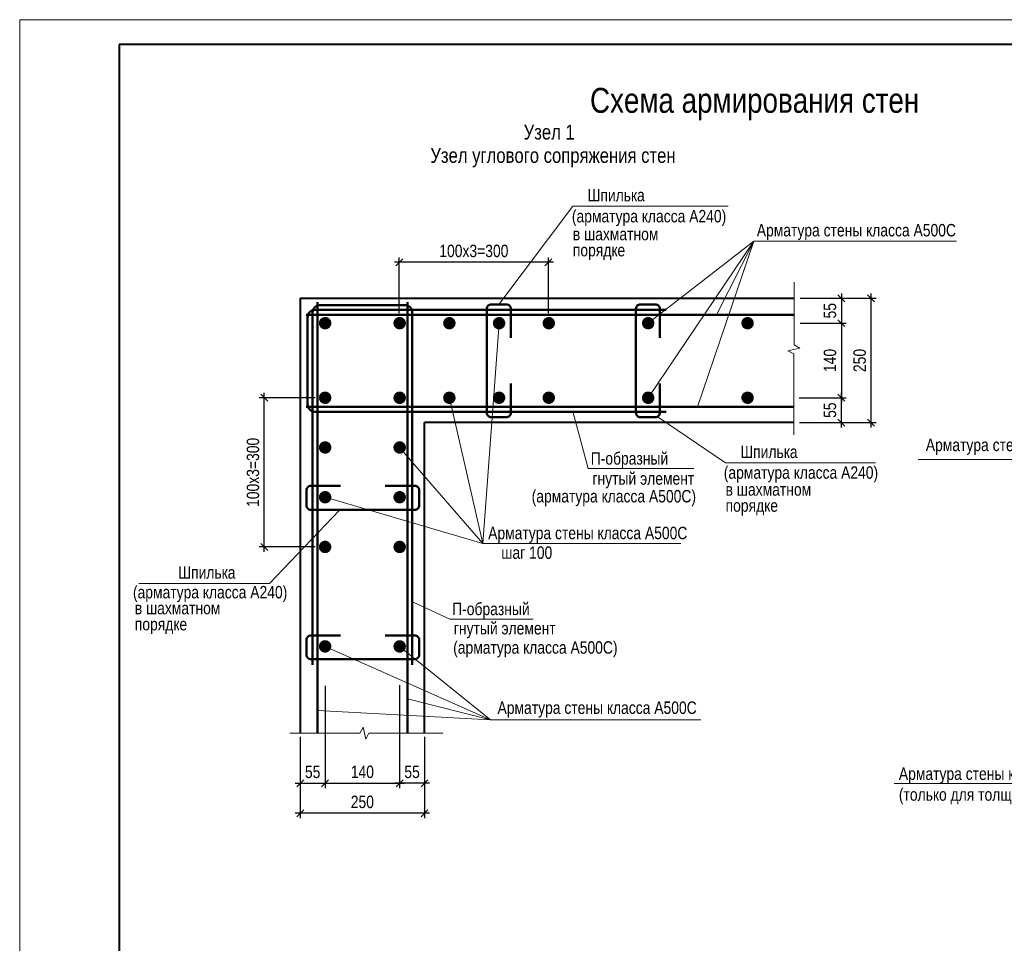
# Model space of a CAD drawing. Header units: millimetres. Extents: x 7861763 to 7919797, y 2044192 to 2085175.
# Tile 2 of 7: x 7861763 to 7881574, y 2066601 to 2085175. Entities that reach past the tile are written whole.
import ezdxf

# ---------------------------------------------------------------- set-up
doc = ezdxf.new("R2010")
doc.units = ezdxf.units.MM
doc.header["$MEASUREMENT"] = 0
for name, color, linetype, lineweight in [('СК-040-С(тены)', 12, 'Continuous', 40), ('СК-060-А(рматура)', 1, 'Continuous', 50), ('СК-200-Р(амка)', 7, 'Continuous', 40), ('СК-210-Р-РАМКА ЛИНИИ ТОНКИЕ', 7, 'Continuous', 15), ('СК-400-Т(екст)', 7, 'Continuous', 20), ('СК-500-С(ечения)', 5, 'Continuous', 40)]:
    doc.layers.add(name, color=color, linetype=linetype, lineweight=lineweight)
doc.styles.add('RUSS', font='arial.ttf', dxfattribs={"width": 0.8})
doc.styles.get("Standard").update_dxf_attribs({"font": 'arial.ttf', "width": 0.8})
doc.dimstyles.new('10', dxfattribs={"dimtxt": 250, "dimasz": 140, "dimexe": 100, "dimexo": 200, "dimgap": 100, "dimtad": 1, "dimdec": 0, "dimlfac": 0.1, "dimzin": 0, "dimdsep": 46, "dimtxsty": 'RUSS', "dimblk1": 'OBLIQUE', "dimblk2": 'OBLIQUE', "dimsah": 1, "dimcen": 0, "dimdle": 100, "dimclrd": 256, "dimclre": 256, "dimclrt": 256, "dimadec": 0, "dimazin": 0, "dimtfac": 1, "dimtdec": 0, "dimtix": 1, "dimtmove": 2, "dimatfit": 3, "dimldrblk": 'OBLIQUE', "dimfxl": 1, "dimtvp": 0.014, "dimtolj": 1, "dimtzin": 0, "dimarcsym": 0})

# ---------------------------------------------------------------- blocks, each defined once
blk = doc.blocks.new('_OBLIQUE')
at = {"color": 0, "linetype": 'ByBlock'}
blk.add_line((-0.5, -0.5), (0.5, 0.5), dxfattribs=at)
blk = doc.blocks.new('*D67')
at = {"layer": 'Defpoints', "color": 0, "transparency": 16777216}
for p in [(7869401, 2080296), (7869401, 2079072), (7872401, 2079072)]:
    blk.add_point(p, dxfattribs=at)
at = {"layer": 'СК-400-Т(екст)', "lineweight": -2, "transparency": 16777216}
for p, q in [((7869401, 2079272), (7869401, 2080396)), ((7872401, 2079272), (7872401, 2080396)), ((7872501, 2080296), (7869301, 2080296))]:
    blk.add_line(p, q, dxfattribs=at)
at = {"layer": 'СК-400-Т(екст)', "lineweight": -2, "transparency": 16777216, "xscale": 140, "yscale": 140, "zscale": 140, "rotation": 180}
blk.add_blockref('_OBLIQUE', (7869401, 2080296), dxfattribs=at)
at = {"layer": 'СК-400-Т(екст)', "lineweight": -2, "transparency": 16777216, "xscale": 140, "yscale": 140, "zscale": 140}
blk.add_blockref('_OBLIQUE', (7872401, 2080296), dxfattribs=at)
at = {"layer": 'СК-400-Т(екст)', "transparency": 16777216, "insert": (7870901, 2080524), "char_height": 250, "attachment_point": 5, "style": 'RUSS'}
blk.add_mtext('\\A1;100x3=300', dxfattribs=at)
blk = doc.blocks.new('*D69')
at = {"layer": 'Defpoints', "color": 0, "transparency": 16777216}
for p in [(7866684, 2077572), (7867908, 2077572), (7867908, 2074572)]:
    blk.add_point(p, dxfattribs=at)
at = {"layer": 'СК-400-Т(екст)', "lineweight": -2, "transparency": 16777216}
for p, q in [((7867708, 2077572), (7866584, 2077572)), ((7866684, 2074472), (7866684, 2077672)), ((7867708, 2074572), (7866584, 2074572))]:
    blk.add_line(p, q, dxfattribs=at)
at = {"layer": 'СК-400-Т(екст)', "lineweight": -2, "transparency": 16777216, "xscale": 140, "yscale": 140, "zscale": 140}
for p, rotation in [((7866684, 2077572), 90), ((7866684, 2074572), 270)]:
    blk.add_blockref('_OBLIQUE', p, dxfattribs=dict(at, rotation=rotation))
at = {"layer": 'СК-400-Т(екст)', "transparency": 16777216, "insert": (7866457, 2076072), "char_height": 250, "attachment_point": 5, "rotation": 90, "style": 'RUSS'}
blk.add_mtext('\\A1;100x3=300', dxfattribs=at)
blk = doc.blocks.new('*D47')
at = {"layer": 'Defpoints', "color": 0, "transparency": 16777216}
for p in [(7877352, 2079572), (7877265, 2079072), (7878295, 2079072)]:
    blk.add_point(p, dxfattribs=at)
at = {"layer": 'СК-400-Т(екст)', "lineweight": -2, "transparency": 16777216}
for p, q in [((7877552, 2079572), (7878395, 2079572)), ((7878295, 2079672), (7878295, 2078972)), ((7877465, 2079072), (7878395, 2079072))]:
    blk.add_line(p, q, dxfattribs=at)
at = {"layer": 'СК-400-Т(екст)', "lineweight": -2, "transparency": 16777216, "xscale": 140, "yscale": 140, "zscale": 140}
for p, rotation in [((7878295, 2079572), 90), ((7878295, 2079072), 270)]:
    blk.add_blockref('_OBLIQUE', p, dxfattribs=dict(at, rotation=rotation))
at = {"layer": 'СК-400-Т(екст)', "transparency": 16777216, "insert": (7878067, 2079322), "char_height": 250, "attachment_point": 5, "rotation": 90, "style": 'RUSS'}
blk.add_mtext('\\A1;55', dxfattribs=at)
blk = doc.blocks.new('*D48')
at = {"layer": 'Defpoints', "color": 0, "transparency": 16777216}
for p in [(7877247, 2077572), (7878295, 2077572), (7877345, 2077072)]:
    blk.add_point(p, dxfattribs=at)
at = {"layer": 'СК-400-Т(екст)', "lineweight": -2, "transparency": 16777216}
for p, q in [((7877447, 2077572), (7878395, 2077572)), ((7878295, 2076972), (7878295, 2077672)), ((7877545, 2077072), (7878395, 2077072))]:
    blk.add_line(p, q, dxfattribs=at)
at = {"layer": 'СК-400-Т(екст)', "lineweight": -2, "transparency": 16777216, "xscale": 140, "yscale": 140, "zscale": 140}
for p, rotation in [((7878295, 2077572), 90), ((7878295, 2077072), 270)]:
    blk.add_blockref('_OBLIQUE', p, dxfattribs=dict(at, rotation=rotation))
at = {"layer": 'СК-400-Т(екст)', "transparency": 16777216, "insert": (7878067, 2077322), "char_height": 250, "attachment_point": 5, "rotation": 90, "style": 'RUSS'}
blk.add_mtext('\\A1;55', dxfattribs=at)
blk = doc.blocks.new('*D49')
at = {"layer": 'Defpoints', "color": 0, "transparency": 16777216}
for p in [(7877265, 2079072), (7877253, 2077572), (7878295, 2077572)]:
    blk.add_point(p, dxfattribs=at)
at = {"layer": 'СК-400-Т(екст)', "lineweight": -2, "transparency": 16777216}
for p, q in [((7878295, 2079172), (7878295, 2077472)), ((7877465, 2079072), (7878395, 2079072)), ((7877453, 2077572), (7878395, 2077572))]:
    blk.add_line(p, q, dxfattribs=at)
at = {"layer": 'СК-400-Т(екст)', "lineweight": -2, "transparency": 16777216, "xscale": 140, "yscale": 140, "zscale": 140}
for p, rotation in [((7878295, 2079072), 90), ((7878295, 2077572), 270)]:
    blk.add_blockref('_OBLIQUE', p, dxfattribs=dict(at, rotation=rotation))
at = {"layer": 'СК-400-Т(екст)', "transparency": 16777216, "insert": (7878067, 2078322), "char_height": 250, "attachment_point": 5, "rotation": 90, "style": 'RUSS'}
blk.add_mtext('\\A1;140', dxfattribs=at)
blk = doc.blocks.new('*D50')
at = {"layer": 'Defpoints', "color": 0, "transparency": 16777216}
for p in [(7877264, 2079572), (7878893, 2079572), (7877254, 2077072)]:
    blk.add_point(p, dxfattribs=at)
at = {"layer": 'СК-400-Т(екст)', "lineweight": -2, "transparency": 16777216}
for p, q in [((7877464, 2079572), (7878993, 2079572)), ((7878893, 2076972), (7878893, 2079672)), ((7877454, 2077072), (7878993, 2077072))]:
    blk.add_line(p, q, dxfattribs=at)
at = {"layer": 'СК-400-Т(екст)', "lineweight": -2, "transparency": 16777216, "xscale": 140, "yscale": 140, "zscale": 140}
for p, rotation in [((7878893, 2079572), 90), ((7878893, 2077072), 270)]:
    blk.add_blockref('_OBLIQUE', p, dxfattribs=dict(at, rotation=rotation))
at = {"layer": 'СК-400-Т(екст)', "transparency": 16777216, "insert": (7878665, 2078322), "char_height": 250, "attachment_point": 5, "rotation": 90, "style": 'RUSS'}
blk.add_mtext('\\A1;250', dxfattribs=at)
blk = doc.blocks.new('*D51')
at = {"layer": 'Defpoints', "color": 0, "transparency": 16777216}
for p in [(7867908, 2071982), (7867408, 2070350), (7867908, 2069820)]:
    blk.add_point(p, dxfattribs=at)
at = {"layer": 'СК-400-Т(екст)', "lineweight": -2, "transparency": 16777216}
for p, q in [((7867908, 2071782), (7867908, 2069720)), ((7867408, 2070150), (7867408, 2069720)), ((7867308, 2069820), (7868008, 2069820))]:
    blk.add_line(p, q, dxfattribs=at)
at = {"layer": 'СК-400-Т(екст)', "lineweight": -2, "transparency": 16777216, "xscale": 140, "yscale": 140, "zscale": 140, "rotation": 180}
blk.add_blockref('_OBLIQUE', (7867408, 2069820), dxfattribs=at)
at = {"layer": 'СК-400-Т(екст)', "lineweight": -2, "transparency": 16777216, "xscale": 140, "yscale": 140, "zscale": 140}
blk.add_blockref('_OBLIQUE', (7867908, 2069820), dxfattribs=at)
at = {"layer": 'СК-400-Т(екст)', "transparency": 16777216, "insert": (7867658, 2070047), "char_height": 250, "attachment_point": 5, "style": 'RUSS'}
blk.add_mtext('\\A1;55', dxfattribs=at)
blk = doc.blocks.new('*D52')
at = {"layer": 'Defpoints', "color": 0, "transparency": 16777216}
for p in [(7869408, 2071990), (7869908, 2070350), (7869408, 2069820)]:
    blk.add_point(p, dxfattribs=at)
at = {"layer": 'СК-400-Т(екст)', "lineweight": -2, "transparency": 16777216}
for p, q in [((7869408, 2071790), (7869408, 2069720)), ((7869908, 2070150), (7869908, 2069720)), ((7870008, 2069820), (7869308, 2069820))]:
    blk.add_line(p, q, dxfattribs=at)
at = {"layer": 'СК-400-Т(екст)', "lineweight": -2, "transparency": 16777216, "xscale": 140, "yscale": 140, "zscale": 140, "rotation": 180}
blk.add_blockref('_OBLIQUE', (7869408, 2069820), dxfattribs=at)
at = {"layer": 'СК-400-Т(екст)', "lineweight": -2, "transparency": 16777216, "xscale": 140, "yscale": 140, "zscale": 140}
blk.add_blockref('_OBLIQUE', (7869908, 2069820), dxfattribs=at)
at = {"layer": 'СК-400-Т(екст)', "transparency": 16777216, "insert": (7869658, 2070047), "char_height": 250, "attachment_point": 5, "style": 'RUSS'}
blk.add_mtext('\\A1;55', dxfattribs=at)
blk = doc.blocks.new('*D53')
at = {"layer": 'Defpoints', "color": 0, "transparency": 16777216}
for p in [(7867408, 2070952), (7869908, 2070952), (7867408, 2069216)]:
    blk.add_point(p, dxfattribs=at)
at = {"layer": 'СК-400-Т(екст)', "lineweight": -2, "transparency": 16777216}
for p, q in [((7867408, 2070752), (7867408, 2069116)), ((7869908, 2070752), (7869908, 2069116)), ((7870008, 2069216), (7867308, 2069216))]:
    blk.add_line(p, q, dxfattribs=at)
at = {"layer": 'СК-400-Т(екст)', "lineweight": -2, "transparency": 16777216, "xscale": 140, "yscale": 140, "zscale": 140, "rotation": 180}
blk.add_blockref('_OBLIQUE', (7867408, 2069216), dxfattribs=at)
at = {"layer": 'СК-400-Т(екст)', "lineweight": -2, "transparency": 16777216, "xscale": 140, "yscale": 140, "zscale": 140}
blk.add_blockref('_OBLIQUE', (7869908, 2069216), dxfattribs=at)
at = {"layer": 'СК-400-Т(екст)', "transparency": 16777216, "insert": (7868658, 2069444), "char_height": 250, "attachment_point": 5, "style": 'RUSS'}
blk.add_mtext('\\A1;250', dxfattribs=at)
blk = doc.blocks.new('*D54')
at = {"layer": 'Defpoints', "color": 0, "transparency": 16777216}
for p in [(7867908, 2069820), (7869408, 2069820), (7869408, 2069820)]:
    blk.add_point(p, dxfattribs=at)
at = {"layer": 'СК-400-Т(екст)', "lineweight": -2, "transparency": 16777216}
for p, q in [((7867908, 2070020), (7867908, 2069920)), ((7869408, 2070020), (7869408, 2069920)), ((7867808, 2069820), (7869508, 2069820))]:
    blk.add_line(p, q, dxfattribs=at)
at = {"layer": 'СК-400-Т(екст)', "lineweight": -2, "transparency": 16777216, "xscale": 140, "yscale": 140, "zscale": 140, "rotation": 180}
blk.add_blockref('_OBLIQUE', (7867908, 2069820), dxfattribs=at)
at = {"layer": 'СК-400-Т(екст)', "lineweight": -2, "transparency": 16777216, "xscale": 140, "yscale": 140, "zscale": 140}
blk.add_blockref('_OBLIQUE', (7869408, 2069820), dxfattribs=at)
at = {"layer": 'СК-400-Т(екст)', "transparency": 16777216, "insert": (7868658, 2070048), "char_height": 250, "attachment_point": 5, "style": 'RUSS'}
blk.add_mtext('\\A1;140', dxfattribs=at)

msp = doc.modelspace()

# ---------------------------------------------------------------- linework, layer by layer
at = {"layer": 'СК-040-С(тены)'}
for p, q in [((7867408.2, 2079572.1), (7867408.2, 2070827.6)), ((7867408.2, 2079572.1), (7877342.9, 2079572.1)), ((7877340.9, 2077072.1), (7869908.2, 2077072.1)), ((7869908.2, 2070827.9), (7869908.2, 2077072.1))]:
    msp.add_line(p, q, dxfattribs=at)
at = {"layer": 'СК-060-А(рматура)'}
for p, q in [((7867706.2, 2079342.1), (7874767.9, 2079342.1)), ((7867757, 2070827.5), (7867757, 2079494.8)), ((7869513.1, 2079435.6), (7867806.2, 2079435.6)), ((7869563.1, 2070828.2), (7869563.1, 2079494.8)), ((7867527, 2079242.1), (7877342.8, 2079242.1)), ((7867556.2, 2079192.1), (7867556.2, 2077440.9)), ((7867656.2, 2079285.6), (7867656.2, 2072199.3)), ((7869663.1, 2072199.3), (7869663.1, 2079285.6)), ((7867527, 2077390.9), (7877341.1, 2077390.9)), ((7867706.2, 2077290.9), (7874767.9, 2077290.9))]:
    msp.add_line(p, q, dxfattribs=at)
at = {"layer": 'СК-060-А(рматура)', "flags": 128}
for points in [[(7871644.3, 2078774.9), (7871644.3, 2079360.7, 0.4142136), (7871554.3, 2079450.7), (7871253.2, 2079450.7, 0.4142136), (7871163.2, 2079360.7), (7871163.2, 2077272.4, 0.4142136), (7871253.2, 2077182.4), (7871554.3, 2077182.4, 0.4142136), (7871644.3, 2077272.4), (7871644.3, 2077858.3)], [(7874643.4, 2078774.9), (7874643.4, 2079360.7, 0.4142136), (7874553.4, 2079450.7), (7874252.3, 2079450.7, 0.4142136), (7874162.3, 2079360.7), (7874162.3, 2077272.4, 0.4142136), (7874252.3, 2077182.4), (7874553.4, 2077182.4, 0.4142136), (7874643.4, 2077272.4), (7874643.4, 2077858.3)], [(7868220.6, 2075799.8), (7867623.8, 2075799.8, 0.4142136), (7867533.8, 2075709.8), (7867533.8, 2075408.7, 0.4142136), (7867623.8, 2075318.7), (7869712.1, 2075318.7, 0.4142136), (7869802.1, 2075408.7), (7869802.1, 2075709.8, 0.4142136), (7869712.1, 2075799.8), (7869115.3, 2075799.8)], [(7868220.6, 2072794.1), (7867623.8, 2072794.1, 0.4142136), (7867533.8, 2072704.1), (7867533.8, 2072403, 0.4142136), (7867623.8, 2072313), (7869712.1, 2072313, 0.4142136), (7869802.1, 2072403), (7869802.1, 2072704.1, 0.4142136), (7869712.1, 2072794.1), (7869115.3, 2072794.1)]]:
    msp.add_lwpolyline(points, format="xyb", dxfattribs=at)
at = {"layer": 'СК-060-А(рматура)'}
for centre, start, end in [((7867706.2, 2079192.1), 90, 180), ((7867806.2, 2079285.6), 90, 180), ((7869513.1, 2079285.6), 0, 90), ((7867706.2, 2077440.9), 180, 270)]:
    msp.add_arc(centre, 150, start, end, dxfattribs=at)
at = {"layer": 'СК-200-Р(амка)'}
for p, q in [((7918111.7, 2084675), (7863763.2, 2084675)), ((7863763.2, 2084675), (7863763.2, 2044691.6))]:
    msp.add_line(p, q, dxfattribs=at)
at = {"layer": 'СК-210-Р-РАМКА ЛИНИИ ТОНКИЕ'}
for p, q in [((7918611.7, 2085175), (7861763.2, 2085175)), ((7861763.2, 2085175), (7861763.2, 2044191.6))]:
    msp.add_line(p, q, dxfattribs=at)
at = {"layer": 'СК-400-Т(екст)'}
for p, q in [((7872889.5, 2081422.9), (7871400.9, 2079450.7)), ((7872889.5, 2081422.9), (7876015.9, 2081422.9)), ((7876531.7, 2080722.5), (7880613.8, 2080722.5)), ((7875963.4, 2076261.6), (7878979.2, 2076261.6)), ((7884086.4, 2076332.5), (7879838.6, 2076332.5)), ((7871081.7, 2074638.8), (7875065.7, 2074638.8)), ((7864159.7, 2073835.2), (7866791, 2073835.2)), ((7871236.6, 2071096.2), (7875465.5, 2071096.2)), ((7879359.2, 2069812.2), (7883520.6, 2069812.2))]:
    msp.add_line(p, q, dxfattribs=at)
at = {"layer": 'СК-400-Т(екст)', "color": 8, "linetype": 'Continuous'}
for p, q in [((7876531.7, 2080722.5), (7874408.2, 2079072.1)), ((7876531.7, 2080722.5), (7874408.2, 2077572.1)), ((7876531.7, 2080722.5), (7875401.5, 2077390.9)), ((7876531.7, 2080722.5), (7875780.5, 2079242.1)), ((7871081.7, 2074638.8), (7871408.2, 2079072.1)), ((7871081.7, 2074638.8), (7870408.2, 2077572.1)), ((7873202.9, 2076150), (7872894.3, 2077296.4)), ((7875963.4, 2076261.6), (7874609.2, 2077182.4)), ((7871081.7, 2074638.8), (7869408.2, 2076572.1)), ((7871081.7, 2074638.8), (7867908.2, 2075572.1)), ((7866791, 2073835.2), (7868197, 2075309.5)), ((7870414.7, 2073122.6), (7869678.2, 2073458.5)), ((7871236.6, 2071096.2), (7867908.2, 2072572.1)), ((7871236.6, 2071096.2), (7869408.2, 2072572.1)), ((7871236.6, 2071096.2), (7869563.1, 2071515.6)), ((7871236.6, 2071096.2), (7867757, 2071286.1))]:
    msp.add_line(p, q, dxfattribs=at)
at = {"layer": 'СК-400-Т(екст)', "linetype": 'Continuous'}
for p, q in [((7873202.9, 2076150), (7875324.2, 2076150)), ((7870414.7, 2073122.6), (7872095.6, 2073122.6))]:
    msp.add_line(p, q, dxfattribs=at)
at = {"layer": 'СК-400-Т(екст)'}
for points in [[(7877340.6, 2076824.3), (7877342, 2078452.6), (7877220.8, 2078516.9), (7877462.7, 2078566.7), (7877342.7, 2078635.9), (7877342.9, 2079897.1)], [(7870274, 2070827.6), (7868791.2, 2070828.9), (7868726.8, 2070707.8), (7868677, 2070949.6), (7868607.9, 2070827.4), (7867201.2, 2070827.6)]]:
    msp.add_lwpolyline(points, dxfattribs=at)
at = {"layer": 'СК-400-Т(екст)', "linetype": 'Continuous', "const_width": 125, "flags": 128}
for points in [[(7867970.7, 2079072.1, 1), (7867845.7, 2079072.1, 1)], [(7869470.7, 2079072.1, 1), (7869345.7, 2079072.1, 1)], [(7870408.2, 2079134.6, -1), (7870408.2, 2079009.6, -1)], [(7871408.2, 2079134.6, -1), (7871408.2, 2079009.6, -1)], [(7872408.2, 2079134.6, -1), (7872408.2, 2079009.6, -1)], [(7874408.2, 2079134.6, -1), (7874408.2, 2079009.6, -1)], [(7876408.2, 2079134.6, -1), (7876408.2, 2079009.6, -1)], [(7867908.2, 2077634.6, -1), (7867908.2, 2077509.6, -1)], [(7867970.7, 2077572.1, 1), (7867845.7, 2077572.1, 1)], [(7869408.2, 2077634.6, -1), (7869408.2, 2077509.6, -1)], [(7869470.7, 2077572.1, 1), (7869345.7, 2077572.1, 1)], [(7870408.2, 2077634.6, -1), (7870408.2, 2077509.6, -1)], [(7871408.2, 2077634.6, -1), (7871408.2, 2077509.6, -1)], [(7872408.2, 2077634.6, -1), (7872408.2, 2077509.6, -1)], [(7874408.2, 2077634.6, -1), (7874408.2, 2077509.6, -1)], [(7876408.2, 2077634.6, -1), (7876408.2, 2077509.6, -1)], [(7867970.7, 2076572.1, 1), (7867845.7, 2076572.1, 1)], [(7869470.7, 2076572.1, 1), (7869345.7, 2076572.1, 1)], [(7867970.7, 2075572.1, 1), (7867845.7, 2075572.1, 1)], [(7869470.7, 2075572.1, 1), (7869345.7, 2075572.1, 1)], [(7867970.7, 2074572.1, 1), (7867845.7, 2074572.1, 1)], [(7869470.7, 2074572.1, 1), (7869345.7, 2074572.1, 1)], [(7867970.7, 2072572.1, 1), (7867845.7, 2072572.1, 1)], [(7869470.7, 2072572.1, 1), (7869345.7, 2072572.1, 1)]]:
    msp.add_lwpolyline(points, format="xyb", close=True, dxfattribs=at)

# ---------------------------------------------------------------- texts
at = {"layer": 'СК-400-Т(екст)', "style": 'RUSS', "width": 0.8}
msp.add_text('Cхема армирования стен', height=500, dxfattribs=at).set_placement((7873237.7, 2083303.1))
at = {"layer": 'СК-400-Т(екст)', "linetype": 'Continuous', "style": 'RUSS', "width": 0.8}
for s, p in [('Шпилька', (7873190.5, 2081521.3)), ('(арматура класса А240)', (7872873.5, 2081099)), ('в шахматном', (7872892.4, 2080738.5)), ('Арматура стены класса А500С', (7876593.5, 2080817)), ('порядке', (7872892.4, 2080415.7)), ('Арматура стены класса А500С', (7879994.2, 2076499.1)), ('Шпилька', (7876264.4, 2076359.9)), ('П-образный', (7873252.4, 2076227.8)), ('(арматура класса А240)', (7875929.6, 2075943.4)), ('гнутый элемент', (7873286.8, 2075823.7)), ('в шахматном', (7875966.3, 2075602.5)), ('(арматура класса А500С)', (7872064.2, 2075467.3)), ('порядке', (7875966.3, 2075279.7)), ('Арматура стены класса А500С', (7871189, 2074727.6)), ('шаг 100', (7871453.5, 2074333.4)), ('Шпилька', (7864954.7, 2073933.5)), ('(арматура класса А240)', (7864041.7, 2073537.7)), ('в шахматном', (7864079.1, 2073217.2)), ('П-образный', (7870464.3, 2073200.3)), ('порядке', (7864079.1, 2072894.3)), ('гнутый элемент', (7870498.7, 2072811.7)), ('(арматура класса А500С)', (7870484.9, 2072425.4)), ('Арматура стены класса А500С', (7871377.2, 2071214.2)), ('Арматура стены класса А500С', (7879452.8, 2069887.1)), ('(только для толщ. 400мм)', (7879452.8, 2069468.3))]:
    msp.add_text(s, height=250, dxfattribs=at).set_placement(p)
at = {"layer": 'СК-500-С(ечения)', "width": 0.8}
for s, p in [('Узел 1', (7871902.4, 2082765.1)), ('Узел углового сопряжения стен', (7870025.5, 2082296.5))]:
    msp.add_text(s, height=300, dxfattribs=at).set_placement(p)

# ---------------------------------------------------------------- dimensions: what is measured, and where the dimension line sits
at = {"layer": 'СК-400-Т(екст)'}
for base, p1, p2, angle, text, picture, middle in [((7869401, 2080295.9), (7872401, 2079072.1), (7869401, 2079072.1), 180, '100x3=<>', '*D67', (7870901, 2080523.6)), ((7878893.1, 2079572.1), (7877253.7, 2077072.1), (7877263.5, 2079572.1), 90, '250', '*D50', (7878665.5, 2078322.1)), ((7878294.6, 2077572.1), (7877264.8, 2079072.1), (7877253, 2077572.1), 90, '140', '*D49', (7878066.9, 2078322.1)), ((7866684.4, 2077572.1), (7867908.2, 2074572.1), (7867908.2, 2077572.1), 90, '100x3=<>', '*D69', (7866456.6, 2076072.1))]:
    dim = msp.add_linear_dim(base=base, p1=p1, p2=p2, angle=angle, text=text, dimstyle='10', dxfattribs=at)
    dim.commit()
    dim.dimension.update_dxf_attribs({"geometry": picture, "text_midpoint": middle})
for base, p1, p2, angle, picture, middle in [((7878294.6, 2079072.1), (7877352.5, 2079572.1), (7877264.8, 2079072.1), 270, '*D47', (7878067.5, 2079322.1)), ((7878294.6, 2077572.1), (7877344.7, 2077072.1), (7877247.1, 2077572.1), 270, '*D48', (7878067.5, 2077322.1)), ((7869408.2, 2069820.3), (7869908.2, 2070350.3), (7869408.2, 2071990.1), 180, '*D52', (7869658.2, 2070047.5)), ((7867908.2, 2069820.3), (7867408.2, 2070350.3), (7867908.2, 2071982.3), 180, '*D51', (7867658.2, 2070047.5))]:
    dim = msp.add_linear_dim(base=base, p1=p1, p2=p2, angle=angle, text='55', dimstyle='10', override={"dimlfac": 0.1}, dxfattribs=at)
    dim.commit()
    dim.dimension.update_dxf_attribs({"geometry": picture, "text_midpoint": middle})
for base, p1, p2, text, picture, middle in [((7867408.2, 2069216.2), (7869908.2, 2070952.5), (7867408.2, 2070952.2), '250', '*D53', (7868658.2, 2069443.8)), ((7869408.2, 2069820.3), (7867908.2, 2069820.3), (7869408.2, 2069820.3), '140', '*D54', (7868658.2, 2070048))]:
    dim = msp.add_linear_dim(base=base, p1=p1, p2=p2, text=text, dimstyle='10', dxfattribs=at)
    dim.commit()
    dim.dimension.update_dxf_attribs({"geometry": picture, "text_midpoint": middle})

doc.saveas('drawing.dxf')
